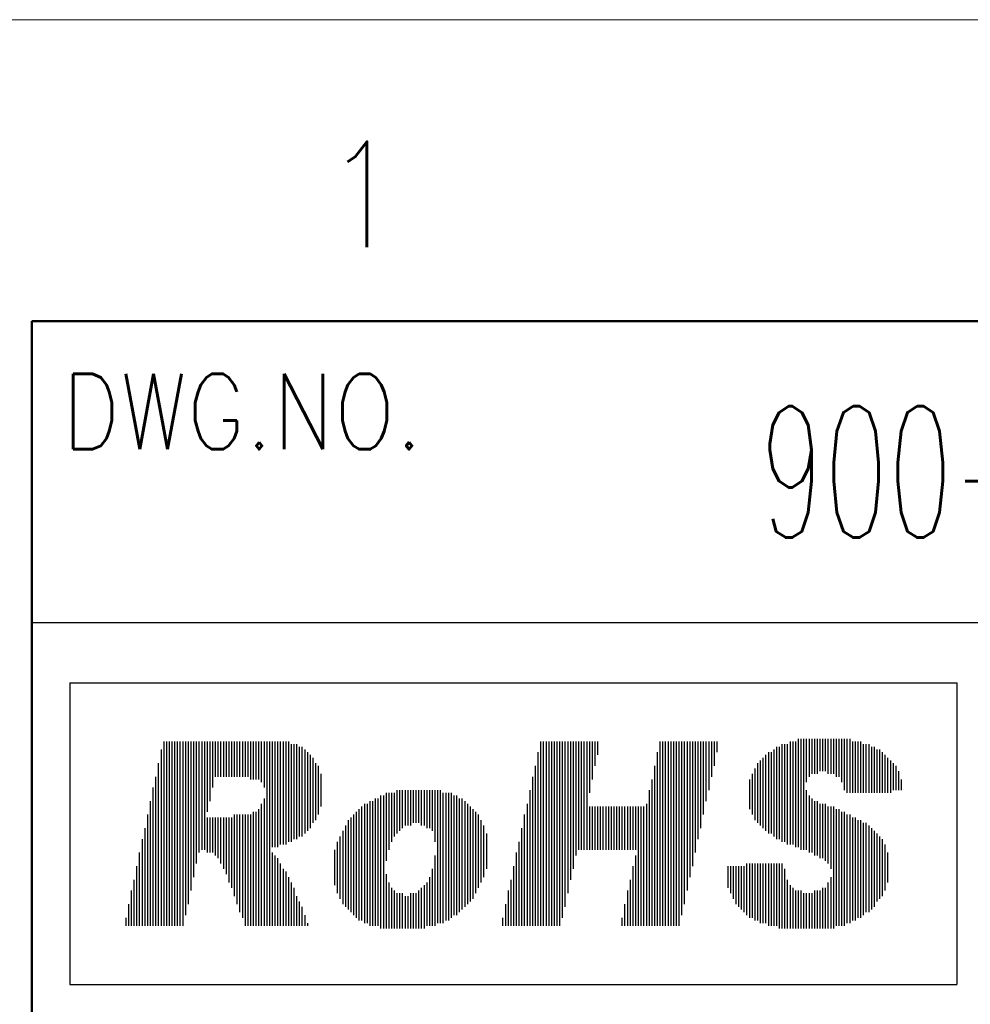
# Model space of a CAD drawing. Header units: millimetres. Extents: x 0 to 1735, y 0 to 1188.
# Tile 87 of 139: x 98 to 225, y 1057 to 1188. Entities that reach past the tile are written whole.
import ezdxf

# ---------------------------------------------------------------- set-up
doc = ezdxf.new("R2010")
doc.units = ezdxf.units.MM
doc.header["$LTSCALE"] = 0.727559
doc.layers.add('NoLayerName_001', color=7, linetype='Continuous')
doc.styles.get("Standard").update_dxf_attribs({"font": 'txt', "bigfont": 'extfont2'})

# ---------------------------------------------------------------- blocks, each defined once
blk = doc.blocks.new('JZB_0006')
at = {"layer": 'NoLayerName_001', "color": 3, "lineweight": 13, "insert": (11.99, 2.18), "char_height": 4.36, "attachment_point": 5}
blk.add_mtext('\\A1;\\W0.5690;900-191-871', dxfattribs=at)

msp = doc.modelspace()

# ---------------------------------------------------------------- linework, layer by layer
at = {"layer": 'NoLayerName_001', "color": 7, "linetype": 'Continuous', "lineweight": 13}
msp.add_line((0, 1188), (1680, 1188), dxfattribs=at)
at = {"layer": 'NoLayerName_001', "color": 7, "linetype": 'Continuous', "lineweight": 50}
for p, q in [((100, 40), (100, 1148)), ((100, 1148), (1640, 1148))]:
    msp.add_line(p, q, dxfattribs=at)
at = {"layer": 'NoLayerName_001', "color": 7, "linetype": 'Continuous', "lineweight": 25}
for p, q in [((100, 1108), (340, 1108)), ((105.06298828, 1100), (105.06298828, 1060)), ((105.06298828, 1100), (222.80077749, 1100)), ((222.80077749, 1100), (222.80077749, 1060)), ((117.50514766, 1092.23650386), (117.50514766, 1067.76349614)), ((117.86504484, 1092.23650386), (117.86504484, 1067.76349614)), ((118.22494201, 1092.23650386), (118.22494201, 1067.76349614)), ((118.58483918, 1092.23650386), (118.58483918, 1067.76349614)), ((118.94473635, 1092.23650386), (118.94473635, 1067.76349614)), ((119.30463353, 1092.23650386), (119.30463353, 1067.76349614)), ((119.6645307, 1092.23650386), (119.6645307, 1067.76349614)), ((120.02442787, 1092.23650386), (120.02442787, 1067.76349614)), ((120.38432504, 1092.23650386), (120.38432504, 1069.20308483)), ((120.74422221, 1092.23650386), (120.74422221, 1070.64267352)), ((121.10411939, 1092.23650386), (121.10411939, 1072.44215938)), ((121.46401656, 1092.23650386), (121.46401656, 1074.24164524)), ((121.82391373, 1092.23650386), (121.82391373, 1076.04113111)), ((122.1838109, 1092.23650386), (122.1838109, 1077.48071979)), ((122.54370808, 1092.23650386), (122.54370808, 1077.84061697)), ((122.90360525, 1092.23650386), (122.90360525, 1077.84061697)), ((123.26350242, 1092.23650386), (123.26350242, 1082.87917738)), ((123.62339959, 1092.23650386), (123.62339959, 1084.31876607)), ((123.98329676, 1092.23650386), (123.98329676, 1086.11825193)), ((124.34319394, 1092.23650386), (124.34319394, 1087.55784062)), ((124.70309111, 1092.23650386), (124.70309111, 1087.55784062)), ((125.06298828, 1092.23650386), (125.06298828, 1087.55784062)), ((125.42288545, 1092.23650386), (125.42288545, 1087.55784062)), ((125.78278263, 1092.23650386), (125.78278263, 1087.55784062)), ((126.1426798, 1092.23650386), (126.1426798, 1087.55784062)), ((126.50257697, 1092.23650386), (126.50257697, 1087.55784062)), ((126.86247414, 1092.23650386), (126.86247414, 1087.55784062)), ((127.22237131, 1092.23650386), (127.22237131, 1087.55784062)), ((127.58226849, 1092.23650386), (127.58226849, 1087.55784062)), ((127.94216566, 1092.23650386), (127.94216566, 1087.55784062)), ((128.30206283, 1092.23650386), (128.30206283, 1087.55784062)), ((128.66196, 1092.23650386), (128.66196, 1087.55784062)), ((129.02185718, 1092.23650386), (129.02185718, 1087.19794344)), ((129.38175435, 1092.23650386), (129.38175435, 1087.19794344)), ((129.74165152, 1092.23650386), (129.74165152, 1087.19794344)), ((130.10154869, 1092.23650386), (130.10154869, 1087.19794344)), ((130.46144586, 1092.23650386), (130.46144586, 1086.83804627)), ((130.82134304, 1092.23650386), (130.82134304, 1086.11825193)), ((131.18124021, 1092.23650386), (131.18124021, 1067.76349614)), ((131.54113738, 1092.23650386), (131.54113738, 1067.76349614)), ((131.90103455, 1092.23650386), (131.90103455, 1078.20051414)), ((132.26093173, 1092.23650386), (132.26093173, 1078.20051414)), ((132.6208289, 1092.23650386), (132.6208289, 1078.20051414)), ((132.98072607, 1092.23650386), (132.98072607, 1078.56041131)), ((133.34062324, 1092.23650386), (133.34062324, 1078.56041131)), ((133.70052042, 1092.23650386), (133.70052042, 1078.56041131)), ((134.06041759, 1092.23650386), (134.06041759, 1078.92030848)), ((167.53085461, 1092.23650386), (167.53085461, 1067.76349614)), ((167.89075178, 1092.23650386), (167.89075178, 1067.76349614)), ((168.25064895, 1092.23650386), (168.25064895, 1067.76349614)), ((168.61054612, 1092.23650386), (168.61054612, 1067.76349614)), ((168.97044329, 1092.23650386), (168.97044329, 1067.76349614)), ((169.33034047, 1092.23650386), (169.33034047, 1067.76349614)), ((169.69023764, 1092.23650386), (169.69023764, 1067.76349614)), ((170.05013481, 1092.23650386), (170.05013481, 1067.76349614)), ((170.41003198, 1092.23650386), (170.41003198, 1068.84318766)), ((170.76992916, 1092.23650386), (170.76992916, 1070.28277635)), ((171.12982633, 1092.23650386), (171.12982633, 1072.08226221)), ((171.4897235, 1092.23650386), (171.4897235, 1073.88174807)), ((171.84962067, 1092.23650386), (171.84962067, 1075.32133676)), ((172.20951784, 1092.23650386), (172.20951784, 1077.12082262)), ((172.56941502, 1092.23650386), (172.56941502, 1077.84061697)), ((172.92931219, 1092.23650386), (172.92931219, 1077.84061697)), ((173.28920936, 1092.23650386), (173.28920936, 1077.84061697)), ((173.64910653, 1092.23650386), (173.64910653, 1077.84061697)), ((174.00900371, 1092.23650386), (174.00900371, 1085.39845758)), ((174.36890088, 1092.23650386), (174.36890088, 1087.19794344)), ((174.72879805, 1092.23650386), (174.72879805, 1088.99742931)), ((175.08869522, 1092.23650386), (175.08869522, 1090.43701799)), ((183.36633018, 1092.23650386), (183.36633018, 1067.76349614)), ((183.72622736, 1092.23650386), (183.72622736, 1067.76349614)), ((184.08612453, 1092.23650386), (184.08612453, 1067.76349614)), ((184.4460217, 1092.23650386), (184.4460217, 1067.76349614)), ((184.80591887, 1092.23650386), (184.80591887, 1067.76349614)), ((185.16581605, 1092.23650386), (185.16581605, 1067.76349614)), ((185.52571322, 1092.23650386), (185.52571322, 1067.76349614)), ((185.88561039, 1092.23650386), (185.88561039, 1067.76349614)), ((186.24550756, 1092.23650386), (186.24550756, 1069.20308483)), ((186.60540473, 1092.23650386), (186.60540473, 1070.64267352)), ((186.96530191, 1092.23650386), (186.96530191, 1072.44215938)), ((187.32519908, 1092.23650386), (187.32519908, 1074.24164524)), ((187.68509625, 1092.23650386), (187.68509625, 1075.68123393)), ((188.04499342, 1092.23650386), (188.04499342, 1077.48071979)), ((188.4048906, 1092.23650386), (188.4048906, 1079.28020566)), ((188.76478777, 1092.23650386), (188.76478777, 1080.71979434)), ((189.12468494, 1092.23650386), (189.12468494, 1082.51928021)), ((189.48458211, 1092.23650386), (189.48458211, 1084.31876607)), ((189.84447928, 1092.23650386), (189.84447928, 1085.75835476)), ((190.20437646, 1092.23650386), (190.20437646, 1087.55784062)), ((190.56427363, 1092.23650386), (190.56427363, 1088.99742931)), ((190.9241708, 1092.23650386), (190.9241708, 1090.79691517)), ((200.64139445, 1092.23650386), (200.64139445, 1078.56041131)), ((201.00129162, 1092.23650386), (201.00129162, 1078.56041131)), ((201.3611888, 1092.23650386), (201.3611888, 1078.20051414)), ((201.72108597, 1092.59640103), (201.72108597, 1078.20051414)), ((202.08098314, 1092.59640103), (202.08098314, 1077.84061697)), ((202.44088031, 1092.59640103), (202.44088031, 1077.84061697)), ((202.80077749, 1092.59640103), (202.80077749, 1086.83804627)), ((203.16067466, 1092.59640103), (203.16067466, 1087.55784062)), ((203.52057183, 1092.59640103), (203.52057183, 1087.91773779)), ((203.880469, 1092.59640103), (203.880469, 1087.91773779)), ((204.24036617, 1092.59640103), (204.24036617, 1087.91773779)), ((204.60026335, 1092.59640103), (204.60026335, 1088.27763496)), ((204.96016052, 1092.59640103), (204.96016052, 1088.27763496)), ((205.32005769, 1092.59640103), (205.32005769, 1088.27763496)), ((205.67995486, 1092.59640103), (205.67995486, 1087.91773779)), ((206.03985204, 1092.59640103), (206.03985204, 1087.91773779)), ((206.39974921, 1092.59640103), (206.39974921, 1087.91773779)), ((206.75964638, 1092.59640103), (206.75964638, 1087.55784062)), ((207.11954355, 1092.59640103), (207.11954355, 1087.55784062)), ((207.47944072, 1092.59640103), (207.47944072, 1086.83804627)), ((207.8393379, 1092.59640103), (207.8393379, 1085.75835476)), ((208.19923507, 1092.59640103), (208.19923507, 1085.39845758)), ((208.55913224, 1092.59640103), (208.55913224, 1085.39845758)), ((208.91902941, 1092.23650386), (208.91902941, 1085.39845758)), ((209.27892659, 1092.23650386), (209.27892659, 1085.39845758)), ((209.63882376, 1092.23650386), (209.63882376, 1085.39845758)), ((209.99872093, 1092.23650386), (209.99872093, 1085.39845758)), ((117.14525049, 1091.15681234), (117.14525049, 1067.76349614)), ((134.42031476, 1091.87660668), (134.42031476, 1078.92030848)), ((134.78021193, 1091.87660668), (134.78021193, 1079.28020566)), ((135.1401091, 1091.87660668), (135.1401091, 1079.28020566)), ((135.50000628, 1091.51670951), (135.50000628, 1079.64010283)), ((135.85990345, 1091.51670951), (135.85990345, 1079.64010283)), ((136.21980062, 1091.15681234), (136.21980062, 1080)), ((198.48201142, 1091.15681234), (198.48201142, 1079.64010283)), ((198.84190859, 1091.51670951), (198.84190859, 1079.28020566)), ((199.20180576, 1091.51670951), (199.20180576, 1079.28020566)), ((199.56170293, 1091.87660668), (199.56170293, 1078.92030848)), ((199.92160011, 1091.87660668), (199.92160011, 1078.92030848)), ((200.28149728, 1091.87660668), (200.28149728, 1078.56041131)), ((210.3586181, 1091.87660668), (210.3586181, 1085.39845758)), ((210.71851527, 1091.87660668), (210.71851527, 1085.39845758)), ((211.07841245, 1091.87660668), (211.07841245, 1085.39845758)), ((211.43830962, 1091.51670951), (211.43830962, 1085.39845758)), ((211.79820679, 1091.51670951), (211.79820679, 1085.39845758)), ((212.15810396, 1091.15681234), (212.15810396, 1085.39845758)), ((212.51800114, 1091.15681234), (212.51800114, 1085.39845758)), ((136.57969779, 1090.79691517), (136.57969779, 1080.35989717)), ((136.93959497, 1090.43701799), (136.93959497, 1080.71979434)), ((137.29949214, 1090.07712082), (137.29949214, 1081.43958869)), ((167.17095743, 1090.79691517), (167.17095743, 1067.76349614)), ((183.00643301, 1090.79691517), (183.00643301, 1067.76349614)), ((196.68252556, 1089.71722365), (196.68252556, 1081.07969152)), ((197.04242273, 1090.07712082), (197.04242273, 1080.71979434)), ((197.4023199, 1090.43701799), (197.4023199, 1080.35989717)), ((197.76221707, 1090.79691517), (197.76221707, 1080)), ((198.12211425, 1090.79691517), (198.12211425, 1080)), ((212.87789831, 1090.79691517), (212.87789831, 1085.39845758)), ((213.23779548, 1090.43701799), (213.23779548, 1085.39845758)), ((213.59769265, 1090.07712082), (213.59769265, 1085.39845758)), ((213.95758982, 1089.71722365), (213.95758982, 1085.39845758)), ((116.78535332, 1089.35732648), (116.78535332, 1067.76349614)), ((137.65938931, 1089.35732648), (137.65938931, 1081.79948586)), ((138.01928648, 1088.99742931), (138.01928648, 1082.51928021)), ((166.81106026, 1088.99742931), (166.81106026, 1067.76349614)), ((182.64653584, 1088.99742931), (182.64653584, 1067.76349614)), ((195.96273121, 1088.63753213), (195.96273121, 1081.79948586)), ((196.32262838, 1089.35732648), (196.32262838, 1081.43958869)), ((214.317487, 1089.35732648), (214.317487, 1085.75835476)), ((214.67738417, 1088.99742931), (214.67738417, 1085.75835476)), ((215.03728134, 1088.27763496), (215.03728134, 1085.75835476)), ((116.42545615, 1087.55784062), (116.42545615, 1067.76349614)), ((138.37918365, 1087.91773779), (138.37918365, 1083.59897172)), ((166.45116309, 1087.55784062), (166.45116309, 1067.76349614)), ((182.28663867, 1087.19794344), (182.28663867, 1067.76349614)), ((195.24293687, 1087.19794344), (195.24293687, 1083.23907455)), ((195.60283404, 1087.91773779), (195.60283404, 1082.51928021)), ((215.39717851, 1087.19794344), (215.39717851, 1085.75835476)), ((116.06555898, 1086.11825193), (116.06555898, 1067.76349614)), ((148.45630448, 1085.75835476), (148.45630448, 1080)), ((148.81620165, 1085.75835476), (148.81620165, 1080.35989717)), ((149.17609882, 1085.75835476), (149.17609882, 1080.71979434)), ((149.53599599, 1085.75835476), (149.53599599, 1081.07969152)), ((149.89589317, 1085.75835476), (149.89589317, 1081.07969152)), ((150.25579034, 1085.75835476), (150.25579034, 1081.07969152)), ((150.61568751, 1085.75835476), (150.61568751, 1081.43958869)), ((150.97558468, 1085.75835476), (150.97558468, 1081.43958869)), ((151.33548185, 1085.75835476), (151.33548185, 1081.43958869)), ((151.69537903, 1085.75835476), (151.69537903, 1081.07969152)), ((152.0552762, 1085.75835476), (152.0552762, 1081.07969152)), ((152.41517337, 1085.75835476), (152.41517337, 1080.71979434)), ((152.77507054, 1085.75835476), (152.77507054, 1080.71979434)), ((153.13496772, 1085.75835476), (153.13496772, 1080.35989717)), ((153.49486489, 1085.75835476), (153.49486489, 1078.92030848)), ((153.85476206, 1085.75835476), (153.85476206, 1068.12339332)), ((154.21465923, 1085.75835476), (154.21465923, 1068.12339332)), ((166.09126592, 1085.75835476), (166.09126592, 1067.76349614)), ((181.9267415, 1085.75835476), (181.9267415, 1067.76349614)), ((202.80077749, 1085.75835476), (202.80077749, 1077.84061697)), ((130.82134304, 1084.67866324), (130.82134304, 1067.76349614)), ((145.5771271, 1084.67866324), (145.5771271, 1067.76349614)), ((145.93702427, 1084.67866324), (145.93702427, 1067.76349614)), ((146.29692144, 1085.03856041), (146.29692144, 1067.40359897)), ((146.65681862, 1085.03856041), (146.65681862, 1067.40359897)), ((147.01671579, 1085.39845758), (147.01671579, 1076.40102828)), ((147.37661296, 1085.39845758), (147.37661296, 1077.84061697)), ((147.73651013, 1085.39845758), (147.73651013, 1078.92030848)), ((148.0964073, 1085.39845758), (148.0964073, 1079.64010283)), ((154.57455641, 1085.39845758), (154.57455641, 1068.12339332)), ((154.93445358, 1085.39845758), (154.93445358, 1068.48329049)), ((155.29435075, 1085.39845758), (155.29435075, 1068.48329049)), ((155.65424792, 1085.39845758), (155.65424792, 1068.84318766)), ((156.01414509, 1085.03856041), (156.01414509, 1069.20308483)), ((156.37404227, 1085.03856041), (156.37404227, 1069.20308483)), ((156.73393944, 1084.67866324), (156.73393944, 1069.562982)), ((157.09383661, 1084.67866324), (157.09383661, 1069.92287918)), ((203.16067466, 1085.03856041), (203.16067466, 1077.48071979)), ((203.52057183, 1084.67866324), (203.52057183, 1077.48071979)), ((115.7056618, 1084.31876607), (115.7056618, 1067.76349614)), ((130.10154869, 1083.23907455), (130.10154869, 1067.76349614)), ((130.46144586, 1083.95886889), (130.46144586, 1067.76349614)), ((143.41774407, 1083.23907455), (143.41774407, 1068.48329049)), ((143.77764124, 1083.59897172), (143.77764124, 1068.48329049)), ((144.13753841, 1083.95886889), (144.13753841, 1068.12339332)), ((144.49743558, 1083.95886889), (144.49743558, 1068.12339332)), ((144.85733275, 1084.31876607), (144.85733275, 1067.76349614)), ((145.21722993, 1084.31876607), (145.21722993, 1067.76349614)), ((157.45373378, 1084.31876607), (157.45373378, 1070.28277635)), ((157.81363096, 1083.95886889), (157.81363096, 1070.64267352)), ((158.17352813, 1083.59897172), (158.17352813, 1071.00257069)), ((158.5334253, 1083.23907455), (158.5334253, 1071.36246787)), ((165.73136874, 1083.95886889), (165.73136874, 1067.76349614)), ((174.00900371, 1083.59897172), (174.00900371, 1077.84061697)), ((174.36890088, 1083.59897172), (174.36890088, 1077.84061697)), ((174.72879805, 1083.59897172), (174.72879805, 1077.84061697)), ((175.08869522, 1083.59897172), (175.08869522, 1077.84061697)), ((175.44859239, 1083.59897172), (175.44859239, 1077.84061697)), ((175.80848957, 1083.59897172), (175.80848957, 1077.84061697)), ((176.16838674, 1083.59897172), (176.16838674, 1077.84061697)), ((176.52828391, 1083.59897172), (176.52828391, 1077.84061697)), ((176.88818108, 1083.59897172), (176.88818108, 1077.84061697)), ((177.24807826, 1083.59897172), (177.24807826, 1077.84061697)), ((177.60797543, 1083.59897172), (177.60797543, 1077.84061697)), ((177.9678726, 1083.59897172), (177.9678726, 1077.84061697)), ((178.32776977, 1083.59897172), (178.32776977, 1077.84061697)), ((178.68766695, 1083.59897172), (178.68766695, 1077.84061697)), ((179.04756412, 1083.59897172), (179.04756412, 1077.84061697)), ((179.40746129, 1083.59897172), (179.40746129, 1077.84061697)), ((179.76735846, 1083.59897172), (179.76735846, 1077.84061697)), ((180.12725563, 1083.59897172), (180.12725563, 1077.84061697)), ((180.48715281, 1083.59897172), (180.48715281, 1067.76349614)), ((180.84704998, 1083.59897172), (180.84704998, 1067.76349614)), ((181.20694715, 1083.59897172), (181.20694715, 1067.76349614)), ((181.56684432, 1083.95886889), (181.56684432, 1067.76349614)), ((203.880469, 1084.31876607), (203.880469, 1077.12082262)), ((204.24036617, 1084.31876607), (204.24036617, 1077.12082262)), ((204.60026335, 1083.95886889), (204.60026335, 1076.76092545)), ((204.96016052, 1083.95886889), (204.96016052, 1076.76092545)), ((205.32005769, 1083.95886889), (205.32005769, 1076.40102828)), ((205.67995486, 1083.59897172), (205.67995486, 1076.04113111)), ((206.03985204, 1083.59897172), (206.03985204, 1075.32133676)), ((206.39974921, 1083.59897172), (206.39974921, 1067.40359897)), ((206.75964638, 1083.23907455), (206.75964638, 1067.76349614)), ((207.11954355, 1083.23907455), (207.11954355, 1067.76349614)), ((115.34576463, 1082.51928021), (115.34576463, 1067.76349614)), ((123.26350242, 1082.15938303), (123.26350242, 1077.48071979)), ((123.62339959, 1082.15938303), (123.62339959, 1077.48071979)), ((123.98329676, 1082.15938303), (123.98329676, 1077.48071979)), ((124.34319394, 1082.15938303), (124.34319394, 1077.12082262)), ((124.70309111, 1082.15938303), (124.70309111, 1076.76092545)), ((125.06298828, 1082.15938303), (125.06298828, 1076.04113111)), ((125.42288545, 1082.15938303), (125.42288545, 1075.32133676)), ((125.78278263, 1082.15938303), (125.78278263, 1074.60154242)), ((126.1426798, 1082.15938303), (126.1426798, 1073.5218509)), ((126.50257697, 1082.15938303), (126.50257697, 1072.80205656)), ((126.86247414, 1082.51928021), (126.86247414, 1071.72236504)), ((127.22237131, 1082.51928021), (127.22237131, 1070.64267352)), ((127.58226849, 1082.51928021), (127.58226849, 1069.562982)), ((127.94216566, 1082.51928021), (127.94216566, 1068.84318766)), ((128.30206283, 1082.51928021), (128.30206283, 1067.76349614)), ((128.66196, 1082.51928021), (128.66196, 1067.76349614)), ((129.02185718, 1082.51928021), (129.02185718, 1067.76349614)), ((129.38175435, 1082.87917738), (129.38175435, 1067.76349614)), ((129.74165152, 1082.87917738), (129.74165152, 1067.76349614)), ((141.97815538, 1081.79948586), (141.97815538, 1069.92287918)), ((142.33805255, 1082.15938303), (142.33805255, 1069.562982)), ((142.69794972, 1082.51928021), (142.69794972, 1069.20308483)), ((143.05784689, 1082.87917738), (143.05784689, 1068.84318766)), ((158.89332247, 1082.87917738), (158.89332247, 1072.08226221)), ((159.25321964, 1082.51928021), (159.25321964, 1072.80205656)), ((159.61311682, 1081.79948586), (159.61311682, 1073.5218509)), ((165.37147157, 1082.51928021), (165.37147157, 1067.76349614)), ((207.47944072, 1082.87917738), (207.47944072, 1067.76349614)), ((207.8393379, 1082.87917738), (207.8393379, 1067.76349614)), ((208.19923507, 1082.51928021), (208.19923507, 1068.12339332)), ((208.55913224, 1082.51928021), (208.55913224, 1068.12339332)), ((208.91902941, 1082.15938303), (208.91902941, 1068.48329049)), ((209.27892659, 1082.15938303), (209.27892659, 1068.48329049)), ((209.63882376, 1081.79948586), (209.63882376, 1068.84318766)), ((209.99872093, 1081.79948586), (209.99872093, 1068.84318766)), ((114.98586746, 1080.71979434), (114.98586746, 1067.76349614)), ((141.6182582, 1081.07969152), (141.6182582, 1070.28277635)), ((159.97301399, 1081.07969152), (159.97301399, 1074.24164524)), ((165.0115744, 1080.71979434), (165.0115744, 1067.76349614)), ((210.3586181, 1081.43958869), (210.3586181, 1069.20308483)), ((210.71851527, 1081.43958869), (210.71851527, 1069.562982)), ((211.07841245, 1081.07969152), (211.07841245, 1069.562982)), ((211.43830962, 1080.71979434), (211.43830962, 1069.92287918)), ((114.62597029, 1079.28020566), (114.62597029, 1067.76349614)), ((140.89846386, 1079.64010283), (140.89846386, 1071.36246787)), ((141.25836103, 1080.35989717), (141.25836103, 1070.64267352)), ((160.33291116, 1080), (160.33291116, 1075.32133676)), ((211.79820679, 1080.35989717), (211.79820679, 1070.28277635)), ((212.15810396, 1080), (212.15810396, 1071.00257069)), ((212.51800114, 1079.64010283), (212.51800114, 1071.36246787)), ((212.87789831, 1079.28020566), (212.87789831, 1071.72236504)), ((140.17866952, 1077.84061697), (140.17866952, 1073.16195373)), ((140.53856669, 1078.92030848), (140.53856669, 1072.08226221)), ((164.65167723, 1078.92030848), (164.65167723, 1067.76349614)), ((213.23779548, 1078.56041131), (213.23779548, 1072.44215938)), ((114.26607311, 1077.48071979), (114.26607311, 1067.76349614)), ((131.90103455, 1077.48071979), (131.90103455, 1067.76349614)), ((132.26093173, 1077.12082262), (132.26093173, 1067.76349614)), ((132.6208289, 1076.76092545), (132.6208289, 1067.76349614)), ((153.49486489, 1077.12082262), (153.49486489, 1067.76349614)), ((164.29178006, 1077.48071979), (164.29178006, 1067.76349614)), ((180.12725563, 1077.12082262), (180.12725563, 1067.76349614)), ((213.59769265, 1077.48071979), (213.59769265, 1073.5218509)), ((113.90617594, 1075.68123393), (113.90617594, 1067.76349614)), ((132.98072607, 1076.04113111), (132.98072607, 1067.76349614)), ((133.34062324, 1075.32133676), (133.34062324, 1067.76349614)), ((153.13496772, 1075.32133676), (153.13496772, 1067.76349614)), ((163.93188288, 1075.68123393), (163.93188288, 1067.76349614)), ((179.76735846, 1075.68123393), (179.76735846, 1067.76349614)), ((192.36375949, 1075.68123393), (192.36375949, 1072.80205656)), ((192.72365666, 1075.68123393), (192.72365666, 1072.08226221)), ((193.08355383, 1075.68123393), (193.08355383, 1071.36246787)), ((193.44345101, 1075.68123393), (193.44345101, 1070.64267352)), ((193.80334818, 1075.68123393), (193.80334818, 1070.28277635)), ((194.16324535, 1075.68123393), (194.16324535, 1069.92287918)), ((194.52314252, 1075.68123393), (194.52314252, 1069.562982)), ((194.8830397, 1076.04113111), (194.8830397, 1069.20308483)), ((195.24293687, 1076.04113111), (195.24293687, 1068.84318766)), ((195.60283404, 1076.04113111), (195.60283404, 1068.84318766)), ((195.96273121, 1076.04113111), (195.96273121, 1068.48329049)), ((196.32262838, 1076.04113111), (196.32262838, 1068.48329049)), ((196.68252556, 1076.04113111), (196.68252556, 1068.12339332)), ((197.04242273, 1076.04113111), (197.04242273, 1068.12339332)), ((197.4023199, 1076.04113111), (197.4023199, 1068.12339332)), ((197.76221707, 1076.04113111), (197.76221707, 1067.76349614)), ((198.12211425, 1076.04113111), (198.12211425, 1067.76349614)), ((198.48201142, 1076.04113111), (198.48201142, 1067.76349614)), ((198.84190859, 1076.04113111), (198.84190859, 1067.76349614)), ((199.20180576, 1076.04113111), (199.20180576, 1067.40359897)), ((199.56170293, 1076.04113111), (199.56170293, 1067.40359897)), ((199.92160011, 1075.32133676), (199.92160011, 1067.40359897)), ((133.70052042, 1074.96143959), (133.70052042, 1067.76349614)), ((134.06041759, 1074.24164524), (134.06041759, 1067.76349614)), ((147.01671579, 1074.60154242), (147.01671579, 1067.40359897)), ((152.77507054, 1074.24164524), (152.77507054, 1067.76349614)), ((206.03985204, 1074.24164524), (206.03985204, 1067.40359897)), ((113.54627877, 1073.88174807), (113.54627877, 1067.76349614)), ((134.42031476, 1073.5218509), (134.42031476, 1067.76349614)), ((134.78021193, 1072.80205656), (134.78021193, 1067.76349614)), ((147.37661296, 1073.5218509), (147.37661296, 1067.40359897)), ((147.73651013, 1072.80205656), (147.73651013, 1067.40359897)), ((151.69537903, 1072.80205656), (151.69537903, 1067.40359897)), ((152.0552762, 1073.16195373), (152.0552762, 1067.40359897)), ((152.41517337, 1073.5218509), (152.41517337, 1067.76349614)), ((163.57198571, 1073.88174807), (163.57198571, 1067.76349614)), ((179.40746129, 1073.88174807), (179.40746129, 1067.76349614)), ((200.28149728, 1073.88174807), (200.28149728, 1067.40359897)), ((200.64139445, 1073.16195373), (200.64139445, 1067.40359897)), ((201.00129162, 1072.80205656), (201.00129162, 1067.40359897)), ((204.96016052, 1072.80205656), (204.96016052, 1067.40359897)), ((205.32005769, 1072.80205656), (205.32005769, 1067.40359897)), ((205.67995486, 1073.5218509), (205.67995486, 1067.40359897)), ((113.1863816, 1072.44215938), (113.1863816, 1067.76349614)), ((135.1401091, 1071.72236504), (135.1401091, 1067.76349614)), ((148.0964073, 1072.44215938), (148.0964073, 1067.40359897)), ((148.45630448, 1072.08226221), (148.45630448, 1067.40359897)), ((148.81620165, 1072.08226221), (148.81620165, 1067.40359897)), ((149.17609882, 1072.08226221), (149.17609882, 1067.40359897)), ((149.53599599, 1071.72236504), (149.53599599, 1067.40359897)), ((149.89589317, 1071.72236504), (149.89589317, 1067.40359897)), ((150.25579034, 1072.08226221), (150.25579034, 1067.40359897)), ((150.61568751, 1072.08226221), (150.61568751, 1067.40359897)), ((150.97558468, 1072.08226221), (150.97558468, 1067.40359897)), ((151.33548185, 1072.44215938), (151.33548185, 1067.40359897)), ((163.21208854, 1072.44215938), (163.21208854, 1067.76349614)), ((179.04756412, 1072.44215938), (179.04756412, 1067.76349614)), ((201.3611888, 1072.44215938), (201.3611888, 1067.40359897)), ((201.72108597, 1072.44215938), (201.72108597, 1067.40359897)), ((202.08098314, 1072.44215938), (202.08098314, 1067.40359897)), ((202.44088031, 1072.08226221), (202.44088031, 1067.40359897)), ((202.80077749, 1072.08226221), (202.80077749, 1067.40359897)), ((203.16067466, 1072.08226221), (203.16067466, 1067.40359897)), ((203.52057183, 1072.08226221), (203.52057183, 1067.40359897)), ((203.880469, 1072.44215938), (203.880469, 1067.40359897)), ((204.24036617, 1072.44215938), (204.24036617, 1067.40359897)), ((204.60026335, 1072.44215938), (204.60026335, 1067.40359897)), ((112.82648443, 1070.64267352), (112.82648443, 1067.76349614)), ((135.50000628, 1071.00257069), (135.50000628, 1067.76349614)), ((135.85990345, 1070.28277635), (135.85990345, 1067.76349614)), ((162.85219137, 1070.64267352), (162.85219137, 1067.76349614)), ((178.68766695, 1070.64267352), (178.68766695, 1067.76349614)), ((112.46658725, 1068.84318766), (112.46658725, 1067.76349614)), ((136.21980062, 1069.20308483), (136.21980062, 1067.76349614)), ((162.49229419, 1068.84318766), (162.49229419, 1067.76349614)), ((178.32776977, 1068.84318766), (178.32776977, 1067.76349614)), ((136.57969779, 1068.12339332), (136.57969779, 1067.76349614)), ((105.06298828, 1060), (222.80077749, 1060))]:
    msp.add_line(p, q, dxfattribs=at)

# ---------------------------------------------------------------- block references
at = {"layer": 'NoLayerName_001', "xscale": 4, "yscale": 4, "zscale": 4}
msp.add_blockref('JZB_0006', (198.03999329, 1119.2800293), dxfattribs=at)

# ---------------------------------------------------------------- texts
at = {"layer": 'NoLayerName_001', "color": 2, "lineweight": 13, "attachment_point": 7}
for s, insert, char_height in [('\\A1;\\W0.8600;1', (138.794828, 1157.802944), 14), ('\\A1;\\W0.8600;DWG.NO.', (104, 1131), 10)]:
    msp.add_mtext(s, dxfattribs=dict(at, insert=insert, char_height=char_height))

doc.saveas('drawing.dxf')
